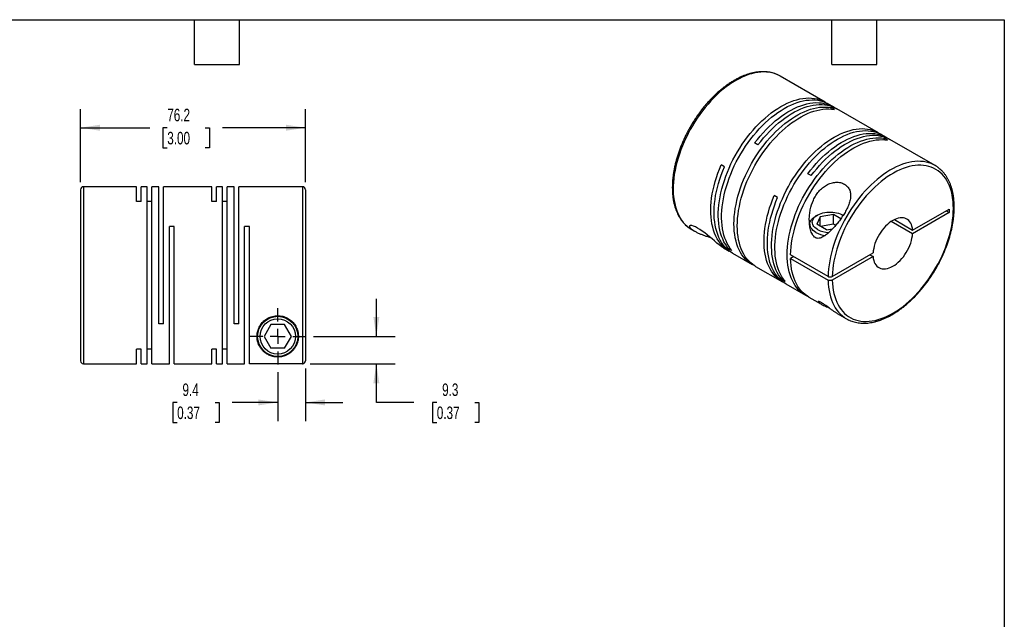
# Model space of a CAD drawing. Header units: millimetres. Extents: x 13 to 546, y 13 to 419.
# Tile 3 of 3: x 213 to 546, y 216 to 419. Entities that reach past the tile are written whole.
import ezdxf

# ---------------------------------------------------------------- set-up
doc = ezdxf.new("R2010")
doc.units = ezdxf.units.MM
doc.header["$LTSCALE"] = 2
doc.linetypes.add('SLD-Center', pattern=[19.05, 15.24, -1.27, 1.27, -1.27])
doc.linetypes.add('SLD-Solid', pattern=[0])
doc.layers.add('CENTER', color=40, linetype='SLD-Center')
doc.layers.add('DIMENSIONS', color=140, linetype='SLD-Solid', lineweight=25)
doc.layers.add('TEXT', color=140, linetype='SLD-Solid', lineweight=25)
doc.styles.add('SLDTEXTSTYLE0', font='TXT', dxfattribs={"width": 0.7})
doc.dimstyles.new('SLDDIMSTYLE2', dxfattribs={"dimtxt": 4.316016, "dimasz": 6.604, "dimexe": 0, "dimexo": 0.0625, "dimgap": 1.079004, "dimtad": 0, "dimtih": 1, "dimtoh": 1, "dimdec": 1, "dimrnd": 1e-09, "dimzin": 12, "dimdsep": 46, "dimtxsty": 'SLDTEXTSTYLE0', "dimsah": 1, "dimcen": 0.09, "dimadec": 0, "dimazin": 3, "dimtfac": 1, "dimtdec": 1, "dimtmove": 0, "dimatfit": 0, "dimfxl": 0, "dimfrac": 2, "dimtolj": 1, "dimtzin": 12, "dimarcsym": 0})
doc.dimstyles.new('SLDDIMSTYLE4', dxfattribs={"dimtxt": 4.316016, "dimasz": 6.604, "dimexe": 0, "dimexo": 0.0625, "dimgap": 1.079004, "dimtad": 0, "dimtih": 1, "dimtoh": 1, "dimdec": 1, "dimrnd": 1e-09, "dimzin": 12, "dimdsep": 46, "dimtxsty": 'SLDTEXTSTYLE0', "dimsah": 1, "dimcen": 0.09, "dimadec": 0, "dimazin": 3, "dimtfac": 1, "dimtdec": 1, "dimtofl": 0, "dimtmove": 0, "dimatfit": 3, "dimfxl": 0, "dimfrac": 2, "dimtolj": 1, "dimtzin": 12, "dimarcsym": 0})

# ---------------------------------------------------------------- blocks, each defined once
blk = doc.blocks.new('_D_5')
at = {"layer": 'DIMENSIONS'}
for p, q in [((309.42, 300.95), (309.42, 283.05)), ((300.02, 299.7), (300.02, 283.05)), ((265.96, 289.4), (264.51, 289.4)), ((264.51, 289.4), (264.51, 282.54)), ((278.79, 289.4), (280.24, 289.4)), ((280.24, 289.4), (280.24, 282.54)), ((300.02, 289.4), (284.64, 289.4)), ((309.42, 289.4), (322.12, 289.4)), ((264.51, 282.54), (265.96, 282.54)), ((280.24, 282.54), (278.79, 282.54))]:
    blk.add_line(p, q, dxfattribs=at)
for points in [[(300.02, 289.4), (293.41, 290.41), (293.41, 288.38)], [(309.42, 289.4), (316.02, 288.38), (316.02, 290.41)]]:
    blk.add_solid(points, dxfattribs=at)
at = {"layer": 'DIMENSIONS', "char_height": 4.233, "attachment_point": 1, "style": 'SLDTEXTSTYLE0'}
for s, insert in [('9.4', (267.76, 295.82)), ('0.37', (265.96, 288))]:
    blk.add_mtext(s, dxfattribs=dict(at, insert=insert))
blk = doc.blocks.new('_D_6')
at = {"layer": 'DIMENSIONS'}
for p, q in [((333.42, 311.78), (333.42, 324.48)), ((312.1, 311.78), (339.77, 311.78)), ((310.96, 302.49), (339.77, 302.49)), ((333.42, 289.4), (333.42, 302.49)), ((346.12, 289.4), (333.42, 289.4)), ((353.9, 289.4), (352.45, 289.4)), ((352.45, 289.4), (352.45, 282.54)), ((366.73, 289.4), (368.18, 289.4)), ((368.18, 289.4), (368.18, 282.54)), ((352.45, 282.54), (353.9, 282.54)), ((368.18, 282.54), (366.73, 282.54))]:
    blk.add_line(p, q, dxfattribs=at)
for points in [[(333.42, 311.78), (334.44, 318.39), (332.4, 318.39)], [(333.42, 302.49), (332.4, 295.89), (334.44, 295.89)]]:
    blk.add_solid(points, dxfattribs=at)
at = {"layer": 'DIMENSIONS', "char_height": 4.233, "attachment_point": 1, "style": 'SLDTEXTSTYLE0'}
for s, insert in [('9.3', (355.7, 295.82)), ('0.37', (353.9, 288))]:
    blk.add_mtext(s, dxfattribs=dict(at, insert=insert))
blk = doc.blocks.new('_D_7')
at = {"layer": 'DIMENSIONS'}
for p, q in [((233.22, 364.02), (233.22, 388.83)), ((309.42, 364.02), (309.42, 388.83)), ((233.22, 382.48), (256.76, 382.48)), ((262.61, 382.48), (261.16, 382.48)), ((261.16, 382.48), (261.16, 375.63)), ((275.44, 382.48), (276.89, 382.48)), ((276.89, 382.48), (276.89, 375.63)), ((309.42, 382.48), (281.29, 382.48)), ((261.16, 375.63), (262.61, 375.63)), ((276.89, 375.63), (275.44, 375.63))]:
    blk.add_line(p, q, dxfattribs=at)
for points in [[(233.22, 382.48), (239.82, 381.47), (239.82, 383.5)], [(309.42, 382.48), (302.81, 383.5), (302.81, 381.47)]]:
    blk.add_solid(points, dxfattribs=at)
at = {"layer": 'DIMENSIONS', "char_height": 4.233, "attachment_point": 1, "style": 'SLDTEXTSTYLE0'}
for s, insert in [('76.2', (262.61, 388.91)), ('3.00', (262.61, 381.08))]:
    blk.add_mtext(s, dxfattribs=dict(at, insert=insert))
blk = doc.blocks.new('SW_CENTERMARKSYMBOL_2')
at = {"layer": 'CENTER', "color": 0}
for p, q in [((0, 5.08), (0, 9.54)), ((-5.08, 0), (-9.54, 0)), ((0, 0), (-2.54, 0)), ((0, 0), (0, 2.54)), ((0, 0), (0, -2.54)), ((0, 0), (2.54, 0)), ((5.08, 0), (9.54, 0)), ((0, -5.08), (0, -9.54))]:
    blk.add_line(p, q, dxfattribs=at)

msp = doc.modelspace()

# ---------------------------------------------------------------- linework, layer by layer
for p, q in [((470.17, 399.99), (470.11, 400.02)), ((485.44, 391.17), (470.17, 399.99)), ((488.2, 389.58), (486.57, 390.52)), ((488.55, 388.67), (487.41, 389.32)), ((487.41, 388.82), (487.41, 389.32)), ((503.47, 380.76), (489.33, 388.92)), ((462.67, 376.67), (461.53, 377.32)), ((506.23, 379.17), (504.6, 380.11)), ((506.58, 378.26), (505.45, 378.91)), ((505.45, 378.41), (505.45, 378.91)), ((522.64, 369.7), (507.36, 378.52)), ((451.31, 369.25), (450.18, 369.9)), ((480.7, 366.26), (479.57, 366.91)), ((233.22, 361.48), (233.22, 303.48)), ((252.22, 362.48), (234.22, 362.48)), ((234.22, 362.48), (234.22, 302.48)), ((252.22, 357.54), (252.22, 362.48)), ((255.82, 362.48), (253.82, 362.48)), ((253.82, 357.54), (253.82, 362.48)), ((255.82, 302.48), (255.82, 362.48)), ((259.72, 362.48), (257.42, 362.48)), ((257.42, 302.48), (257.42, 362.48)), ((259.72, 315.98), (259.72, 362.48)), ((277.72, 362.48), (261.32, 362.48)), ((261.32, 315.98), (261.32, 362.48)), ((277.72, 357.54), (277.72, 362.48)), ((281.32, 362.48), (279.32, 362.48)), ((279.32, 357.54), (279.32, 362.48)), ((281.32, 302.48), (281.32, 362.48)), ((285.22, 362.48), (282.92, 362.48)), ((282.92, 302.48), (282.92, 362.48)), ((285.22, 315.98), (285.22, 362.48)), ((308.42, 362.48), (286.82, 362.48)), ((286.82, 315.98), (286.82, 362.48)), ((308.42, 362.48), (308.42, 302.49)), ((309.42, 361.48), (309.42, 303.49)), ((253.82, 357.54), (252.22, 357.54)), ((257.42, 357.54), (255.82, 357.54)), ((279.32, 357.54), (277.72, 357.54)), ((282.92, 357.54), (281.32, 357.54)), ((469.34, 358.84), (468.21, 359.49)), ((515.04, 347.79), (527.44, 354.94)), ((527.44, 353.72), (515.04, 346.56)), ((526.38, 354.33), (527.44, 353.72)), ((527.44, 354.94), (527.44, 353.72)), ((482.82, 352.9), (482.25, 352.58)), ((483.79, 352.34), (482.6, 349.76)), ((488.26, 353.03), (483.79, 352.34)), ((483.79, 349.07), (483.79, 352.34)), ((490.71, 351.61), (488.26, 353.03)), ((488.26, 349.76), (488.26, 353.03)), ((491.51, 352.78), (491.3, 352.9)), ((515.04, 346.56), (507.81, 350.73)), ((508.87, 351.35), (515.04, 347.79)), ((264.92, 348.98), (263.32, 348.98)), ((263.32, 302.48), (263.32, 348.98)), ((264.92, 302.48), (264.92, 348.98)), ((290.42, 348.98), (288.82, 348.98)), ((288.82, 302.48), (288.82, 348.98)), ((290.42, 302.49), (290.42, 348.98)), ((440.17, 348.02), (441.19, 347.44)), ((480.26, 349.8), (480.26, 349.01)), ((485.87, 347.88), (482.6, 349.76)), ((488.26, 349.76), (483.8, 349.07)), ((485.87, 347.88), (487.89, 348.19)), ((488.95, 349.36), (488.26, 349.76)), ((451.03, 341.76), (452.9, 340.68)), ((452.73, 341.49), (453.16, 341.74)), ((453.86, 340.83), (452.73, 341.49)), ((454.03, 340.02), (460.75, 336.14)), ((486.43, 332.09), (473.7, 339.43)), ((474.76, 338.82), (473.7, 338.21)), ((473.7, 338.21), (486.43, 330.86)), ((487.85, 332.09), (501.65, 340.05)), ((501.65, 338.83), (487.85, 330.86)), ((500.59, 339.44), (501.65, 338.83)), ((461.88, 335.49), (470.93, 330.27)), ((470.76, 331.08), (471.19, 331.33)), ((471.89, 330.43), (470.76, 331.08)), ((472.06, 329.61), (478.78, 325.74)), ((479.91, 325.08), (483.91, 322.77)), ((489.49, 319.55), (492.64, 317.73)), ((261.32, 315.98), (259.72, 315.98)), ((286.82, 315.98), (285.22, 315.98)), ((297.71, 315.78), (295.4, 311.78)), ((302.33, 315.78), (297.71, 315.78)), ((304.64, 311.78), (302.33, 315.78)), ((295.4, 311.78), (297.71, 307.78)), ((302.33, 307.78), (304.64, 311.78)), ((253.82, 307.43), (252.22, 307.43)), ((252.22, 302.48), (252.22, 307.43)), ((253.82, 302.48), (253.82, 307.43)), ((257.42, 307.43), (255.82, 307.43)), ((279.32, 307.43), (277.72, 307.43)), ((277.72, 302.48), (277.72, 307.43)), ((279.32, 302.48), (279.32, 307.43)), ((282.92, 307.43), (281.32, 307.43)), ((302.33, 307.78), (297.71, 307.78)), ((234.22, 302.48), (252.22, 302.48)), ((253.82, 302.48), (255.82, 302.48)), ((257.42, 302.48), (263.32, 302.48)), ((264.92, 302.48), (277.72, 302.48)), ((279.32, 302.48), (281.32, 302.48)), ((282.92, 302.48), (288.82, 302.48)), ((308.42, 302.49), (290.42, 302.49))]:
    msp.add_line(p, q)
at = {"flags": 128}
for points in [[(470.11, 400.02), (469.88, 400.15), (469.08, 400.53), (468.25, 400.84), (467.38, 401.09), (466.47, 401.26), (465.54, 401.36), (464.58, 401.39), (463.6, 401.35), (462.6, 401.24), (461.57, 401.05), (460.53, 400.8), (459.48, 400.48), (458.41, 400.08), (457.33, 399.62), (456.25, 399.09), (455.17, 398.5), (454.09, 397.84), (453.01, 397.12), (451.93, 396.34), (450.86, 395.51), (449.81, 394.61), (448.77, 393.66), (447.74, 392.66), (446.74, 391.62), (445.76, 390.52), (444.8, 389.39), (443.87, 388.21), (442.96, 386.99), (442.09, 385.75), (441.26, 384.47), (440.46, 383.16), (439.7, 381.83), (438.98, 380.48), (438.3, 379.11), (437.66, 377.73), (437.07, 376.34), (436.53, 374.94), (436.04, 373.54), (435.6, 372.15), (435.2, 370.75), (434.86, 369.37), (434.58, 368), (434.34, 366.64), (434.17, 365.3), (434.04, 363.99), (433.97, 362.7), (433.96, 361.44), (434, 360.21), (434.1, 359.02), (434.25, 357.87), (434.46, 356.76), (434.72, 355.7), (435.03, 354.68), (435.4, 353.72), (435.82, 352.8), (436.28, 351.95), (436.8, 351.15), (437.37, 350.41), (437.98, 349.73), (438.64, 349.11), (439.34, 348.56), (439.37, 348.54)], [(452.73, 341.49), (452.15, 342.22), (451.63, 343.02), (451.15, 343.87), (450.72, 344.78), (450.35, 345.74), (450.03, 346.75), (449.76, 347.82), (449.54, 348.92), (449.39, 350.08), (449.28, 351.27), (449.23, 352.49), (449.24, 353.75), (449.31, 355.04), (449.42, 356.36), (449.6, 357.7), (449.83, 359.06), (450.11, 360.44), (450.45, 361.82), (450.84, 363.22), (451.28, 364.62), (451.77, 366.03), (452.31, 367.43), (452.9, 368.82), (453.53, 370.21), (454.21, 371.58), (454.93, 372.94), (455.69, 374.28), (456.49, 375.59), (457.33, 376.87), (458.2, 378.13), (459.11, 379.35), (460.04, 380.53), (461, 381.67), (461.99, 382.77), (462.99, 383.82), (464.02, 384.83), (465.07, 385.78), (466.12, 386.68), (467.19, 387.52), (468.27, 388.3), (469.36, 389.02), (470.44, 389.68), (471.53, 390.28), (472.61, 390.81), (473.69, 391.27), (474.76, 391.66), (475.82, 391.99), (476.87, 392.24), (477.89, 392.42), (478.9, 392.54), (479.89, 392.57), (480.85, 392.54), (481.78, 392.44), (482.69, 392.26), (483.56, 392.01), (484.39, 391.69), (485.2, 391.31), (485.96, 390.85), (486, 390.82)], [(453.86, 340.83), (453.28, 341.57), (452.76, 342.36), (452.28, 343.22), (451.85, 344.13), (451.48, 345.09), (451.16, 346.1), (450.89, 347.16), (450.68, 348.27), (450.52, 349.42), (450.41, 350.61), (450.37, 351.84), (450.37, 353.1), (450.44, 354.39), (450.56, 355.71), (450.73, 357.05), (450.96, 358.41), (451.24, 359.78), (451.58, 361.17), (451.97, 362.57), (452.41, 363.97), (452.9, 365.37), (453.44, 366.78), (454.03, 368.17), (454.66, 369.56), (455.34, 370.93), (456.06, 372.29), (456.82, 373.62), (457.62, 374.93), (458.46, 376.22), (459.33, 377.47), (460.24, 378.69), (461.17, 379.88), (462.13, 381.02), (463.12, 382.12), (464.12, 383.17), (465.15, 384.17), (466.2, 385.13), (467.26, 386.02), (468.33, 386.87), (469.4, 387.65), (470.49, 388.37), (471.57, 389.03), (472.66, 389.63), (473.75, 390.16), (474.82, 390.62), (475.89, 391.01), (476.95, 391.34), (478, 391.59), (479.03, 391.77), (480.03, 391.88), (481.02, 391.92), (481.98, 391.89), (482.91, 391.78), (483.82, 391.61), (484.69, 391.36), (485.53, 391.04), (486.33, 390.65), (486.57, 390.52)], [(461.53, 377.32), (462.46, 378.52), (463.41, 379.67), (464.39, 380.79), (465.39, 381.86), (466.41, 382.88), (467.45, 383.85), (468.5, 384.77), (469.57, 385.63), (470.64, 386.44), (471.72, 387.18), (472.81, 387.86), (473.9, 388.48), (474.98, 389.03), (476.06, 389.52), (477.14, 389.94), (478.2, 390.29), (479.25, 390.57), (480.28, 390.78), (481.3, 390.91), (482.29, 390.98), (483.26, 390.97), (484.21, 390.89), (485.12, 390.74), (486.01, 390.52), (486.86, 390.23), (487.67, 389.86), (488.45, 389.43), (488.76, 389.23)], [(462.67, 376.67), (463.59, 377.86), (464.54, 379.02), (465.52, 380.13), (466.52, 381.2), (467.54, 382.23), (468.58, 383.2), (469.63, 384.12), (470.7, 384.98), (471.77, 385.78), (472.86, 386.53), (473.94, 387.21), (475.03, 387.83), (476.11, 388.38), (477.2, 388.87), (478.27, 389.29), (479.33, 389.63), (480.38, 389.91), (481.42, 390.12), (482.43, 390.26), (483.42, 390.32), (484.39, 390.32), (485.34, 390.24), (486.25, 390.09), (487.14, 389.87), (487.99, 389.57), (488.8, 389.21), (489.33, 388.92)], [(461.32, 335.84), (461.28, 335.86), (460.5, 336.29), (459.77, 336.79), (459.07, 337.36), (458.42, 337.99), (457.82, 338.68), (457.26, 339.44), (456.75, 340.26), (456.29, 341.13), (455.89, 342.06), (455.53, 343.04), (455.23, 344.07), (454.98, 345.15), (454.78, 346.27), (454.65, 347.44), (454.56, 348.64), (454.53, 349.88), (454.56, 351.15), (454.65, 352.45), (454.78, 353.78), (454.98, 355.12), (455.23, 356.49), (455.53, 357.87), (455.89, 359.26), (456.29, 360.66), (456.75, 362.07), (457.26, 363.47), (457.82, 364.87), (458.42, 366.26), (459.07, 367.64), (459.77, 369.01), (460.5, 370.36), (461.28, 371.69), (462.09, 372.99), (462.94, 374.27), (463.83, 375.51), (464.74, 376.71), (465.68, 377.88), (466.65, 379.01), (467.65, 380.09), (468.66, 381.13), (469.7, 382.11), (470.75, 383.05), (471.81, 383.93), (472.88, 384.75), (473.97, 385.51), (475.05, 386.21), (476.14, 386.84), (477.22, 387.42), (478.31, 387.92), (479.38, 388.36), (480.45, 388.73), (481.5, 389.03), (482.54, 389.25), (483.56, 389.41), (484.56, 389.5), (485.54, 389.51), (486.49, 389.45), (487.41, 389.32)], [(461.88, 335.49), (461.63, 335.64), (460.9, 336.14), (460.2, 336.7), (459.55, 337.34), (458.95, 338.03), (458.39, 338.79), (457.88, 339.6), (457.42, 340.48), (457.02, 341.4), (456.66, 342.39), (456.36, 343.42), (456.11, 344.5), (455.92, 345.62), (455.78, 346.78), (455.69, 347.99), (455.67, 349.23), (455.69, 350.5), (455.78, 351.8), (455.92, 353.12), (456.11, 354.47), (456.36, 355.84), (456.66, 357.22), (457.02, 358.61), (457.42, 360.01), (457.88, 361.41), (458.39, 362.82), (458.95, 364.22), (459.55, 365.61), (460.2, 366.99), (460.9, 368.36), (461.63, 369.71), (462.41, 371.04), (463.22, 372.34), (464.07, 373.61), (464.96, 374.85), (465.87, 376.06), (466.82, 377.23), (467.79, 378.36), (468.78, 379.44), (469.8, 380.48), (470.83, 381.46), (471.88, 382.39), (472.94, 383.27), (474.02, 384.09), (475.1, 384.85), (476.18, 385.55), (477.27, 386.19), (478.36, 386.76), (479.44, 387.27), (480.51, 387.71), (481.58, 388.07), (482.63, 388.37), (483.67, 388.6), (484.69, 388.76), (485.69, 388.84), (486.67, 388.86), (487.62, 388.8), (488.55, 388.67)], [(470.76, 331.08), (470.18, 331.81), (469.66, 332.61), (469.18, 333.46), (468.75, 334.37), (468.38, 335.33), (468.06, 336.35), (467.79, 337.41), (467.58, 338.52), (467.42, 339.67), (467.31, 340.86), (467.27, 342.08), (467.27, 343.34), (467.34, 344.63), (467.46, 345.95), (467.63, 347.29), (467.86, 348.65), (468.14, 350.03), (468.48, 351.41), (468.87, 352.81), (469.31, 354.21), (469.8, 355.62), (470.34, 357.02), (470.93, 358.41), (471.56, 359.8), (472.24, 361.17), (472.96, 362.53), (473.72, 363.87), (474.52, 365.18), (475.36, 366.46), (476.23, 367.72), (477.14, 368.94), (478.07, 370.12), (479.03, 371.26), (480.02, 372.36), (481.02, 373.41), (482.05, 374.42), (483.1, 375.37), (484.16, 376.27), (485.23, 377.11), (486.3, 377.89), (487.39, 378.62), (488.47, 379.27), (489.56, 379.87), (490.65, 380.4), (491.72, 380.86), (492.79, 381.26), (493.85, 381.58), (494.9, 381.83), (495.93, 382.02), (496.93, 382.13), (497.92, 382.17), (498.88, 382.13), (499.81, 382.03), (500.72, 381.85), (501.59, 381.6), (502.43, 381.29), (503.23, 380.9), (503.99, 380.44), (504.03, 380.42)], [(471.89, 330.43), (471.32, 331.16), (470.79, 331.95), (470.31, 332.81), (469.89, 333.72), (469.51, 334.68), (469.19, 335.69), (468.92, 336.75), (468.71, 337.86), (468.55, 339.01), (468.44, 340.2), (468.4, 341.43), (468.4, 342.69), (468.47, 343.98), (468.59, 345.3), (468.76, 346.64), (468.99, 348), (469.27, 349.37), (469.61, 350.76), (470, 352.16), (470.44, 353.56), (470.93, 354.96), (471.47, 356.37), (472.06, 357.76), (472.69, 359.15), (473.37, 360.52), (474.09, 361.88), (474.85, 363.21), (475.65, 364.52), (476.49, 365.81), (477.36, 367.06), (478.27, 368.28), (479.2, 369.47), (480.16, 370.61), (481.15, 371.71), (482.16, 372.76), (483.18, 373.76), (484.23, 374.72), (485.29, 375.61), (486.36, 376.46), (487.43, 377.24), (488.52, 377.96), (489.61, 378.62), (490.69, 379.22), (491.78, 379.75), (492.86, 380.21), (493.93, 380.6), (494.98, 380.93), (496.03, 381.18), (497.06, 381.36), (498.06, 381.47), (499.05, 381.51), (500.01, 381.48), (500.94, 381.37), (501.85, 381.2), (502.72, 380.95), (503.56, 380.63), (504.36, 380.25), (504.6, 380.11)], [(479.57, 366.91), (480.49, 368.11), (481.44, 369.26), (482.42, 370.38), (483.42, 371.45), (484.44, 372.47), (485.48, 373.44), (486.53, 374.36), (487.6, 375.22), (488.67, 376.03), (489.76, 376.77), (490.84, 377.45), (491.93, 378.07), (493.01, 378.62), (494.1, 379.11), (495.17, 379.53), (496.23, 379.88), (497.28, 380.16), (498.32, 380.37), (499.33, 380.5), (500.32, 380.57), (501.29, 380.56), (502.24, 380.48), (503.15, 380.33), (504.04, 380.11), (504.89, 379.82), (505.7, 379.45), (506.48, 379.02), (506.79, 378.82)], [(479.36, 325.43), (479.31, 325.45), (478.53, 325.88), (477.8, 326.38), (477.1, 326.95), (476.45, 327.58), (475.85, 328.27), (475.29, 329.03), (474.78, 329.85), (474.32, 330.72), (473.92, 331.65), (473.56, 332.63), (473.26, 333.66), (473.01, 334.74), (472.82, 335.86), (472.68, 337.03), (472.59, 338.23), (472.56, 339.47), (472.59, 340.74), (472.68, 342.04), (472.82, 343.37), (473.01, 344.72), (473.26, 346.08), (473.56, 347.46), (473.92, 348.85), (474.32, 350.25), (474.78, 351.66), (475.29, 353.06), (475.85, 354.46), (476.45, 355.85), (477.1, 357.24), (477.8, 358.6), (478.53, 359.95), (479.31, 361.28), (480.12, 362.58), (480.97, 363.86), (481.86, 365.1), (482.77, 366.3), (483.72, 367.47), (484.69, 368.6), (485.68, 369.68), (486.7, 370.72), (487.73, 371.7), (488.78, 372.64), (489.84, 373.52), (490.92, 374.34), (492, 375.1), (493.08, 375.8), (494.17, 376.44), (495.26, 377.01), (496.34, 377.51), (497.41, 377.95), (498.48, 378.32), (499.53, 378.62), (500.57, 378.85), (501.59, 379), (502.59, 379.09), (503.57, 379.1), (504.52, 379.04), (505.45, 378.91)], [(473.7, 339.43), (473.76, 340.74), (473.87, 342.07), (474.04, 343.42), (474.27, 344.8), (474.55, 346.19), (474.89, 347.59), (475.28, 349.01), (475.72, 350.43), (476.21, 351.85), (476.76, 353.27), (477.35, 354.68), (477.99, 356.08), (478.68, 357.47), (479.41, 358.85), (480.18, 360.2), (481, 361.52), (481.85, 362.82), (482.73, 364.09), (483.65, 365.32), (484.6, 366.52), (485.57, 367.67), (486.57, 368.78), (487.6, 369.84), (488.64, 370.85), (489.7, 371.8), (490.77, 372.7), (491.86, 373.54), (492.95, 374.33), (494.05, 375.04), (495.15, 375.7), (496.25, 376.29), (497.35, 376.81), (498.44, 377.26), (499.52, 377.64), (500.59, 377.94), (501.64, 378.18), (502.67, 378.34), (503.69, 378.43), (504.68, 378.45), (505.64, 378.39), (506.58, 378.26)], [(480.7, 366.26), (481.62, 367.45), (482.57, 368.61), (483.55, 369.73), (484.55, 370.8), (485.57, 371.82), (486.61, 372.79), (487.66, 373.71), (488.73, 374.57), (489.8, 375.37), (490.89, 376.12), (491.97, 376.8), (493.06, 377.42), (494.15, 377.97), (495.23, 378.46), (496.3, 378.88), (497.36, 379.23), (498.41, 379.5), (499.45, 379.71), (500.46, 379.85), (501.46, 379.91), (502.43, 379.91), (503.37, 379.83), (504.28, 379.68), (505.17, 379.46), (506.02, 379.16), (506.83, 378.8), (507.36, 378.52)], [(521.82, 370.12), (521.34, 370.33), (520.49, 370.62), (519.62, 370.85), (518.71, 371), (517.77, 371.09), (516.8, 371.1), (515.81, 371.04), (514.8, 370.91), (513.77, 370.71), (512.73, 370.44), (511.67, 370.09), (510.6, 369.68), (509.53, 369.21), (508.44, 368.66), (507.36, 368.05), (506.28, 367.38), (505.2, 366.64), (504.13, 365.85), (503.06, 364.99), (502.01, 364.09), (500.97, 363.12), (499.95, 362.11), (498.95, 361.05), (497.98, 359.95), (497.02, 358.8), (496.1, 357.61), (495.21, 356.39), (494.34, 355.13), (493.52, 353.85), (492.73, 352.53), (491.98, 351.2), (491.27, 349.84), (490.6, 348.47), (489.98, 347.09), (489.4, 345.7), (488.87, 344.3), (488.39, 342.9), (487.96, 341.5), (487.58, 340.11), (487.25, 338.73), (486.98, 337.36), (486.76, 336.01), (486.6, 334.68), (486.49, 333.37), (486.43, 332.09)], [(453.48, 340.37), (453.41, 340.4), (452.63, 340.84), (451.88, 341.35), (451.18, 341.92), (450.53, 342.57), (449.92, 343.28), (449.36, 344.05), (448.85, 344.88), (448.39, 345.77), (447.99, 346.72), (447.63, 347.72), (447.33, 348.77), (447.09, 349.87), (446.91, 351.02), (446.78, 352.2), (446.7, 353.43), (446.69, 354.69), (446.73, 355.99), (446.83, 357.31), (446.98, 358.66), (447.19, 360.03), (447.46, 361.41), (447.78, 362.82), (448.16, 364.23), (448.59, 365.65), (449.07, 367.07), (449.6, 368.49), (450.18, 369.9)], [(454.03, 340.02), (453.52, 340.34), (452.79, 340.86), (452.12, 341.45), (451.48, 342.11), (450.89, 342.83), (450.35, 343.6), (449.86, 344.44), (449.42, 345.33), (449.03, 346.28), (448.7, 347.28), (448.41, 348.33), (448.18, 349.43), (448.01, 350.56), (447.89, 351.74), (447.83, 352.96), (447.82, 354.21), (447.87, 355.49), (447.97, 356.8), (448.13, 358.14), (448.34, 359.49), (448.61, 360.86), (448.93, 362.25), (449.31, 363.64), (449.73, 365.05), (450.21, 366.45), (450.74, 367.85), (451.31, 369.25)], [(487.85, 330.86), (487.9, 329.67), (488.01, 328.51), (488.18, 327.39), (488.4, 326.31), (488.67, 325.28), (488.99, 324.3), (489.37, 323.37), (489.8, 322.49), (490.28, 321.67), (490.81, 320.91), (491.39, 320.2), (492.01, 319.57), (492.67, 318.99), (493.38, 318.48), (494.13, 318.04), (494.91, 317.66), (495.74, 317.35), (496.59, 317.12), (497.48, 316.95), (498.4, 316.86), (499.34, 316.84), (500.31, 316.88), (501.3, 317), (502.31, 317.19), (503.34, 317.45), (504.38, 317.79), (505.43, 318.18), (506.48, 318.65), (507.55, 319.18), (508.61, 319.78), (509.67, 320.45), (510.73, 321.17), (511.79, 321.95), (512.83, 322.79), (513.87, 323.69), (514.88, 324.64), (515.88, 325.64), (516.86, 326.69), (517.82, 327.78), (518.75, 328.91), (519.65, 330.08), (520.53, 331.29), (521.37, 332.53), (522.17, 333.8), (522.94, 335.1), (523.67, 336.41), (524.35, 337.75), (525, 339.1), (525.6, 340.46), (526.15, 341.83), (526.65, 343.21), (527.11, 344.58), (527.51, 345.95), (527.86, 347.32), (528.16, 348.67), (528.41, 350.01), (528.6, 351.33), (528.74, 352.63), (528.82, 353.9), (528.85, 355.15), (528.82, 356.36), (528.74, 357.54), (528.6, 358.68), (528.41, 359.77), (528.16, 360.83), (527.86, 361.84), (527.51, 362.79), (527.11, 363.7), (526.65, 364.55), (526.15, 365.34), (525.6, 366.07), (525, 366.74), (524.35, 367.35), (523.67, 367.89), (522.94, 368.37), (522.17, 368.78), (521.37, 369.12), (520.53, 369.39), (519.65, 369.59), (518.75, 369.72), (517.82, 369.78), (516.86, 369.77), (515.88, 369.68), (514.88, 369.53), (513.87, 369.3), (512.83, 369), (511.79, 368.64), (510.73, 368.21), (509.67, 367.71), (508.61, 367.14), (507.55, 366.51), (506.48, 365.82), (505.43, 365.06), (504.38, 364.25), (503.34, 363.38), (502.31, 362.46), (501.3, 361.48), (500.31, 360.46), (499.34, 359.39), (498.4, 358.28), (497.48, 357.12), (496.59, 355.93), (495.74, 354.71), (494.91, 353.45), (494.13, 352.17), (493.38, 350.86), (492.67, 349.53), (492.01, 348.19), (491.39, 346.83), (490.81, 345.47), (490.28, 344.09), (489.8, 342.72), (489.37, 341.35), (488.99, 339.98), (488.67, 338.62), (488.4, 337.27), (488.18, 335.94), (488.01, 334.63), (487.9, 333.35), (487.85, 332.09)], [(471.51, 329.96), (471.18, 330.13), (470.42, 330.59), (469.69, 331.11), (469.02, 331.7), (468.38, 332.35), (467.79, 333.07), (467.25, 333.85), (466.76, 334.68), (466.32, 335.58), (465.93, 336.53), (465.6, 337.53), (465.31, 338.57), (465.08, 339.67), (464.91, 340.81), (464.79, 341.99), (464.73, 343.2), (464.72, 344.46), (464.77, 345.74), (464.87, 347.05), (465.03, 348.38), (465.24, 349.74), (465.51, 351.11), (465.83, 352.49), (466.21, 353.89), (466.63, 355.29), (467.11, 356.69), (467.64, 358.1), (468.21, 359.49)], [(472.06, 329.61), (471.55, 329.93), (470.83, 330.46), (470.15, 331.05), (469.51, 331.7), (468.93, 332.42), (468.39, 333.19), (467.89, 334.03), (467.45, 334.93), (467.06, 335.87), (466.73, 336.87), (466.44, 337.92), (466.22, 339.02), (466.04, 340.16), (465.92, 341.33), (465.86, 342.55), (465.85, 343.8), (465.9, 345.08), (466, 346.39), (466.16, 347.73), (466.38, 349.08), (466.64, 350.45), (466.96, 351.84), (467.34, 353.24), (467.77, 354.64), (468.24, 356.04), (468.77, 357.44), (469.34, 358.84)], [(482.82, 348), (482.36, 348.3), (481.97, 348.62), (481.64, 348.97), (481.38, 349.34), (481.2, 349.72), (481.09, 350.11), (481.06, 350.5), (481.11, 350.9), (481.24, 351.29), (481.44, 351.66), (481.71, 352.03), (482.06, 352.37), (482.47, 352.68), (482.94, 352.97), (483.46, 353.23), (484.04, 353.45), (484.65, 353.62), (485.29, 353.76), (485.95, 353.86), (486.63, 353.91), (487.32, 353.91), (488, 353.87), (488.67, 353.79), (489.32, 353.66), (489.94, 353.49), (490.52, 353.28), (491.05, 353.04), (491.51, 352.78)], [(482.25, 347.02), (481.76, 347.34), (481.33, 347.69), (480.97, 348.06), (480.68, 348.45), (480.46, 348.85), (480.32, 349.27), (480.26, 349.69), (480.28, 350.12), (480.38, 350.54), (480.56, 350.95), (480.81, 351.35), (481.14, 351.73), (481.54, 352.09), (482, 352.42), (482.25, 352.58)], [(515.04, 347.79), (514.96, 348.46), (514.83, 349.09), (514.63, 349.66), (514.39, 350.18), (514.09, 350.65), (513.74, 351.05), (513.34, 351.38), (512.9, 351.64), (512.42, 351.83), (511.91, 351.94), (511.36, 351.98), (510.79, 351.95), (510.2, 351.83), (509.59, 351.65), (508.97, 351.39), (508.34, 351.07), (507.72, 350.67), (507.1, 350.21), (506.49, 349.69), (505.9, 349.12), (505.33, 348.49), (504.78, 347.82), (504.27, 347.12), (503.79, 346.37), (503.35, 345.61), (502.95, 344.82), (502.6, 344.02), (502.3, 343.21), (502.05, 342.4), (501.86, 341.6), (501.73, 340.82), (501.65, 340.05)], [(439.37, 348.54), (440.08, 348.08), (440.17, 348.02)], [(451.03, 341.77), (450.54, 342.06), (450.03, 342.41), (449.49, 342.82), (448.74, 343.42), (447.9, 344.12), (447.12, 344.79), (446.28, 345.51), (445.47, 346.18), (444.63, 346.85), (443.82, 347.46), (443, 348.02), (442.23, 348.5), (441.49, 348.89), (440.8, 349.18), (440.22, 349.35), (439.75, 349.37), (439.48, 349.25), (439.43, 349.03), (439.58, 348.71), (439.78, 348.47), (440.05, 348.22), (440.39, 347.95), (440.81, 347.67), (440.81, 347.67)], [(501.65, 338.83), (501.73, 338.16), (501.86, 337.53), (502.05, 336.95), (502.3, 336.43), (502.6, 335.97), (502.95, 335.57), (503.35, 335.24), (503.79, 334.98), (504.27, 334.79), (504.78, 334.68), (505.33, 334.64), (505.9, 334.67), (506.49, 334.78), (507.1, 334.97), (507.72, 335.22), (508.34, 335.55), (508.97, 335.95), (509.59, 336.4), (510.2, 336.92), (510.79, 337.5), (511.36, 338.12), (511.91, 338.79), (512.42, 339.5), (512.9, 340.24), (513.34, 341.01), (513.74, 341.8), (514.09, 342.6), (514.39, 343.41), (514.63, 344.22), (514.83, 345.01), (514.96, 345.8), (515.04, 346.56)], [(479.91, 325.08), (479.41, 325.39), (478.68, 325.92), (477.99, 326.52), (477.35, 327.18), (476.76, 327.91), (476.21, 328.7), (475.72, 329.55), (475.28, 330.45), (474.89, 331.42), (474.55, 332.43), (474.27, 333.5), (474.04, 334.61), (473.87, 335.77), (473.76, 336.97), (473.7, 338.21)], [(486.43, 330.86), (486.49, 329.64), (486.6, 328.46), (486.76, 327.32), (486.98, 326.22), (487.25, 325.17), (487.58, 324.16), (487.96, 323.21), (488.39, 322.31), (488.87, 321.46), (489.4, 320.68), (489.98, 319.95), (490.6, 319.29), (491.27, 318.69), (491.83, 318.25)]]:
    msp.add_lwpolyline(points, dxfattribs=at)
for radius in [6.8, 6]:
    msp.add_circle((300.02, 311.78), radius)
for centre, radius, start, end in [((517.63, 361.02), 10.02, 54.6828, 65.2628), ((234.22, 361.48), 1, 90, 180), ((308.42, 361.48), 1, 0, 90), ((486.61, 354.99), 9.08, 241.3485, 262.704), ((486.81, 355.42), 8.42, 241.6692, 269.1469), ((497.65, 326.41), 10.02, 234.5363, 245.4593), ((234.22, 303.48), 1, 180, 270)]:
    msp.add_arc(centre, radius, start, end)
for points, knots in [([(470.1, 400.02), (469.93, 400.11), (469.51, 400.35), (468.79, 400.66), (467.97, 400.96), (467.12, 401.19), (466.24, 401.35), (465.33, 401.45), (464.39, 401.49), (463.44, 401.46), (462.47, 401.37), (461.47, 401.21), (460.47, 400.98), (459.45, 400.69), (458.42, 400.34), (457.38, 399.93), (456.34, 399.45), (455.29, 398.91), (454.25, 398.31), (453.21, 397.66), (452.18, 396.95), (451.15, 396.19), (450.13, 395.37), (449.13, 394.51), (448.14, 393.6), (447.16, 392.64), (446.21, 391.64), (445.28, 390.6), (444.37, 389.52), (443.48, 388.4), (442.63, 387.25), (441.8, 386.07), (441, 384.86), (440.24, 383.63), (439.51, 382.37), (438.81, 381.1), (438.16, 379.8), (437.54, 378.5), (436.97, 377.18), (436.44, 375.86), (435.95, 374.53), (435.5, 373.2), (435.1, 371.88), (434.75, 370.55), (434.45, 369.24), (434.19, 367.93), (433.98, 366.64), (433.83, 365.37), (433.72, 364.11), (433.66, 362.88), (433.66, 361.67), (433.71, 360.49), (433.8, 359.34), (433.95, 358.23), (434.15, 357.15), (434.41, 356.11), (434.71, 355.11), (435.06, 354.16), (435.46, 353.25), (435.91, 352.39), (436.41, 351.59), (436.95, 350.84), (437.53, 350.14), (438.16, 349.51), (438.75, 348.98), (439.15, 348.7), (439.32, 348.58)], [0, 0, 0, 0, 0.010452, 0.025805, 0.041167, 0.056557, 0.071991, 0.08748, 0.10303, 0.118644, 0.134319, 0.15005, 0.165828, 0.181644, 0.19749, 0.213357, 0.229238, 0.245128, 0.261021, 0.276913, 0.292803, 0.308687, 0.324567, 0.34044, 0.356307, 0.372167, 0.388023, 0.403873, 0.419718, 0.435559, 0.451397, 0.467232, 0.483065, 0.498897, 0.514728, 0.53056, 0.546392, 0.562225, 0.578061, 0.5939, 0.609742, 0.625589, 0.64144, 0.657298, 0.673162, 0.689032, 0.70491, 0.720796, 0.736689, 0.752589, 0.768495, 0.784406, 0.800321, 0.816233, 0.83214, 0.848036, 0.863912, 0.87976, 0.895572, 0.911338, 0.927048, 0.942696, 0.958278, 0.973793, 0.989249, 1, 1, 1, 1]), ([(493.54, 317.28), (493.7, 317.21), (494.12, 317.01), (494.83, 316.77), (495.68, 316.54), (496.57, 316.37), (497.47, 316.27), (498.41, 316.23), (499.36, 316.26), (500.33, 316.35), (501.33, 316.51), (502.33, 316.74), (503.35, 317.03), (504.38, 317.38), (505.42, 317.79), (506.46, 318.27), (507.51, 318.81), (508.55, 319.4), (509.59, 320.06), (510.62, 320.76), (511.65, 321.53), (512.67, 322.34), (513.67, 323.21), (514.66, 324.12), (515.64, 325.08), (516.59, 326.08), (517.52, 327.12), (518.43, 328.2), (519.32, 329.31), (520.18, 330.46), (521, 331.64), (521.8, 332.85), (522.57, 334.09), (523.29, 335.34), (523.99, 336.62), (524.64, 337.91), (525.26, 339.21), (525.84, 340.53), (526.37, 341.85), (526.86, 343.18), (527.3, 344.51), (527.7, 345.83), (528.05, 347.16), (528.36, 348.47), (528.62, 349.78), (528.82, 351.07), (528.98, 352.34), (529.09, 353.6), (529.14, 354.83), (529.15, 356.04), (529.1, 357.22), (529, 358.37), (528.85, 359.49), (528.65, 360.56), (528.4, 361.61), (528.1, 362.6), (527.75, 363.56), (527.35, 364.46), (526.9, 365.32), (526.4, 366.13), (525.86, 366.88), (525.28, 367.57), (524.65, 368.21), (524.05, 368.74), (523.64, 369.03), (523.47, 369.16)], [0, 0, 0, 0, 0.009205, 0.024819, 0.040463, 0.05615, 0.071893, 0.087699, 0.103569, 0.119502, 0.135491, 0.151528, 0.167604, 0.18371, 0.199838, 0.215981, 0.232132, 0.248286, 0.26444, 0.280591, 0.296737, 0.312878, 0.329012, 0.34514, 0.361262, 0.377378, 0.393489, 0.409595, 0.425697, 0.441795, 0.457891, 0.473984, 0.490077, 0.506169, 0.52226, 0.538353, 0.554447, 0.570543, 0.586643, 0.602746, 0.618853, 0.634965, 0.651084, 0.667208, 0.68334, 0.699479, 0.715626, 0.73178, 0.747942, 0.76411, 0.780283, 0.796459, 0.812634, 0.828803, 0.84496, 0.861097, 0.877207, 0.893279, 0.909305, 0.925274, 0.94118, 0.957018, 0.97279, 0.9885, 1, 1, 1, 1]), ([(482.11, 345.24), (482.32, 345.12), (482.54, 345.05), (482.98, 344.99), (483.2, 344.99), (483.86, 345.1), (484.28, 345.29), (485.1, 345.75), (485.49, 346.02), (486.26, 346.63), (486.64, 346.96), (487.38, 347.66), (487.75, 348.04), (488.49, 348.83), (488.85, 349.23), (489.56, 350.08), (489.9, 350.51), (490.58, 351.41), (490.92, 351.87), (491.56, 352.83), (491.87, 353.32), (492.44, 354.31), (492.71, 354.82), (493.07, 355.59), (493.19, 355.85), (493.4, 356.37), (493.5, 356.63), (493.67, 357.16), (493.75, 357.42), (493.88, 357.94), (493.93, 358.2), (494.01, 358.71), (494.04, 358.97), (494.06, 359.47), (494.06, 359.72), (494.01, 360.45), (493.91, 360.9), (493.66, 361.55), (493.56, 361.75), (493.33, 362.14), (493.2, 362.32), (492.9, 362.66), (492.74, 362.82), (492.38, 363.11), (491.99, 363.38), (491.56, 363.58), (491.1, 363.75), (490.86, 363.82), (490.12, 363.98), (489.6, 364.02), (488.52, 363.97), (487.99, 363.87), (487.19, 363.64), (486.93, 363.54), (486.4, 363.32), (486.14, 363.2), (485.4, 362.79), (484.93, 362.47), (484.26, 361.91), (484.04, 361.72), (483.63, 361.31), (483.44, 361.1), (482.88, 360.45), (482.54, 359.98), (481.93, 359), (481.66, 358.49), (480.96, 356.93), (480.62, 355.84), (480.28, 354.15), (480.19, 353.58), (480.08, 352.45), (480.06, 351.88), (480.06, 350.74), (480.1, 350.17), (480.23, 349.03), (480.33, 348.47), (480.55, 347.65), (480.64, 347.38), (480.84, 346.86), (480.96, 346.61), (481.15, 346.25), (481.22, 346.14), (481.38, 345.92), (481.46, 345.81), (481.72, 345.52), (481.9, 345.36), (482.11, 345.24)], [0, 0, 0, 0, 0.015625, 0.015625, 0.03125, 0.03125, 0.0625, 0.0625, 0.09375, 0.09375, 0.125, 0.125, 0.15625, 0.15625, 0.1875, 0.1875, 0.21875, 0.21875, 0.25, 0.25, 0.28125, 0.28125, 0.3125, 0.3125, 0.328125, 0.328125, 0.34375, 0.34375, 0.359375, 0.359375, 0.375, 0.375, 0.390625, 0.390625, 0.40625, 0.40625, 0.4375, 0.4375, 0.453125, 0.453125, 0.46875, 0.46875, 0.484375, 0.484375, 0.5, 0.515625, 0.515625, 0.53125, 0.53125, 0.5625, 0.5625, 0.59375, 0.59375, 0.609375, 0.609375, 0.625, 0.625, 0.65625, 0.65625, 0.671875, 0.671875, 0.6875, 0.6875, 0.71875, 0.71875, 0.75, 0.75, 0.8125, 0.8125, 0.84375, 0.84375, 0.875, 0.875, 0.90625, 0.90625, 0.9375, 0.9375, 0.953125, 0.953125, 0.96875, 0.96875, 0.976563, 0.976563, 0.984375, 0.984375, 1, 1, 1, 1]), ([(440.81, 347.67), (441.09, 347.5), (441.66, 347.16), (442.67, 346.69), (443.71, 346.26), (444.78, 345.87), (445.7, 345.57), (446.29, 345.4), (446.47, 345.35)], [0, 0, 0, 0, 0.202355, 0.407759, 0.578204, 0.748669, 0.924148, 1, 1, 1, 1]), ([(486.43, 332.09), (486.52, 332.03), (486.63, 331.99), (486.88, 331.93), (487.01, 331.92), (487.4, 331.92), (487.66, 331.98), (487.85, 332.09)], [0, 0, 0, 0, 0.25, 0.25, 0.5, 0.5, 1, 1, 1, 1]), ([(487.85, 330.86), (487.75, 330.81), (487.64, 330.77), (487.4, 330.71), (487.27, 330.69), (486.88, 330.69), (486.62, 330.75), (486.43, 330.86)], [0, 0, 0, 0, 0.25, 0.25, 0.5, 0.5, 1, 1, 1, 1]), ([(484.23, 323.16), (484.12, 323.22), (483.91, 323.34), (483.66, 323.45), (483.44, 323.54), (483.26, 323.58), (483.12, 323.58), (483.04, 323.53), (483.08, 323.4), (483.27, 323.19), (483.64, 322.92), (484.18, 322.62), (484.82, 322.3), (485.54, 321.98), (486.12, 321.73), (486.5, 321.57), (486.6, 321.53)], [0, 0, 0, 0, 0.042384, 0.080183, 0.119041, 0.169294, 0.220739, 0.2971, 0.375154, 0.48179, 0.591045, 0.6959, 0.803551, 0.885067, 0.968727, 1, 1, 1, 1]), ([(489.5, 319.55), (489.45, 319.58), (489.18, 319.72), (488.61, 320.1), (487.79, 320.66), (487.01, 321.22), (486.3, 321.75), (485.76, 322.14), (485.27, 322.49), (484.77, 322.83), (484.44, 323.04), (484.23, 323.16)], [0, 0, 0, 0, 0.034116, 0.207376, 0.370712, 0.53818, 0.642664, 0.749503, 0.818058, 0.888331, 1, 1, 1, 1]), ([(300.02, 304.78), (300.31, 304.78), (300.6, 304.8), (301.16, 304.87), (301.42, 304.92), (302.17, 305.1), (302.61, 305.27), (303.4, 305.64), (303.74, 305.84), (304.38, 306.29), (304.67, 306.54), (305.2, 307.06), (305.44, 307.34), (305.88, 307.94), (306.08, 308.26), (306.41, 308.92), (306.56, 309.26), (306.8, 309.99), (306.89, 310.37), (307, 311.17), (307.03, 311.57), (307, 312.41), (306.95, 312.84), (306.81, 313.5), (306.75, 313.72), (306.61, 314.16), (306.52, 314.38), (306.33, 314.82), (306.22, 315.03), (305.98, 315.47), (305.84, 315.68), (305.54, 316.09), (305.38, 316.29), (305.03, 316.68), (304.84, 316.87), (304.23, 317.4), (303.78, 317.71), (303.04, 318.11), (302.77, 318.23), (302.24, 318.43), (301.97, 318.51), (301.42, 318.65), (301.13, 318.7), (300.55, 318.77), (299.98, 318.8), (299.4, 318.76), (298.83, 318.69), (298.54, 318.63), (297.71, 318.42), (297.19, 318.21), (296.2, 317.68), (295.75, 317.36), (295.16, 316.83), (294.97, 316.64), (294.62, 316.25), (294.46, 316.05), (294.02, 315.43), (293.78, 315), (293.5, 314.34), (293.42, 314.12), (293.28, 313.68), (293.22, 313.46), (293.08, 312.81), (293.03, 312.38), (293.01, 311.54), (293.04, 311.13), (293.22, 309.96), (293.46, 309.24), (293.97, 308.24), (294.17, 307.92), (294.6, 307.33), (294.85, 307.05), (295.38, 306.53), (295.67, 306.29), (296.31, 305.83), (296.66, 305.63), (297.25, 305.35), (297.46, 305.27), (297.9, 305.11), (298.13, 305.04), (298.5, 304.95), (298.63, 304.92), (298.89, 304.88), (299.03, 304.85), (299.44, 304.8), (299.73, 304.78), (300.02, 304.78)], [0, 0, 0, 0, 0.015625, 0.015625, 0.03125, 0.03125, 0.0625, 0.0625, 0.09375, 0.09375, 0.125, 0.125, 0.15625, 0.15625, 0.1875, 0.1875, 0.21875, 0.21875, 0.25, 0.25, 0.28125, 0.28125, 0.3125, 0.3125, 0.328125, 0.328125, 0.34375, 0.34375, 0.359375, 0.359375, 0.375, 0.375, 0.390625, 0.390625, 0.40625, 0.40625, 0.4375, 0.4375, 0.453125, 0.453125, 0.46875, 0.46875, 0.484375, 0.484375, 0.5, 0.515625, 0.515625, 0.53125, 0.53125, 0.5625, 0.5625, 0.59375, 0.59375, 0.609375, 0.609375, 0.625, 0.625, 0.65625, 0.65625, 0.671875, 0.671875, 0.6875, 0.6875, 0.71875, 0.71875, 0.75, 0.75, 0.8125, 0.8125, 0.84375, 0.84375, 0.875, 0.875, 0.90625, 0.90625, 0.9375, 0.9375, 0.953125, 0.953125, 0.96875, 0.96875, 0.976563, 0.976563, 0.984375, 0.984375, 1, 1, 1, 1]), ([(308.42, 302.49), (308.55, 302.49), (308.68, 302.52), (308.92, 302.62), (309.03, 302.69), (309.31, 302.97), (309.42, 303.23), (309.42, 303.49)], [0, 0, 0, 0, 0.25, 0.25, 0.5, 0.5, 1, 1, 1, 1])]:
    msp.add_open_spline(points, degree=3, knots=knots)
at = {"layer": 'TEXT'}
for p, q in [((12.7, 419.1), (546.1, 419.1)), ((271.78, 403.86), (271.78, 419.1)), ((287.02, 403.86), (287.02, 419.1)), ((487.68, 403.86), (487.68, 419.1)), ((502.92, 403.86), (502.92, 419.1)), ((546.1, 419.1), (546.1, 12.7)), ((271.78, 403.86), (287.02, 403.86)), ((487.68, 403.86), (502.92, 403.86))]:
    msp.add_line(p, q, dxfattribs=at)

# ---------------------------------------------------------------- block references
at = {"layer": 'CENTER'}
msp.add_blockref('SW_CENTERMARKSYMBOL_2', (300.02, 311.78), dxfattribs=at)

# ---------------------------------------------------------------- dimensions: what is measured, and where the dimension line sits
at = {"layer": 'DIMENSIONS'}
for base, p1, p2, dimstyle, picture, middle in [((233.22, 382.48), (309.42, 361.48), (233.22, 361.48), 'SLDDIMSTYLE4', '_D_7', (269.02, 382.48)), ((309.42, 289.4), (300.02, 302.24), (309.42, 303.49), 'SLDDIMSTYLE2', '_D_5', (272.38, 289.4))]:
    dim = msp.add_linear_dim(base=base, p1=p1, p2=p2, dimstyle=dimstyle, dxfattribs=at)
    dim.commit()
    dim.dimension.update_dxf_attribs({"geometry": picture, "text_midpoint": middle, "dimtype": 160})
dim = msp.add_linear_dim(base=(333.42, 311.78), p1=(308.42, 302.49), p2=(309.56, 311.78), angle=90, dimstyle='SLDDIMSTYLE2', dxfattribs=at)
dim.commit()
dim.dimension.update_dxf_attribs({"geometry": '_D_6', "text_midpoint": (333.42, 289.4), "dimtype": 160})

doc.saveas('drawing.dxf')
